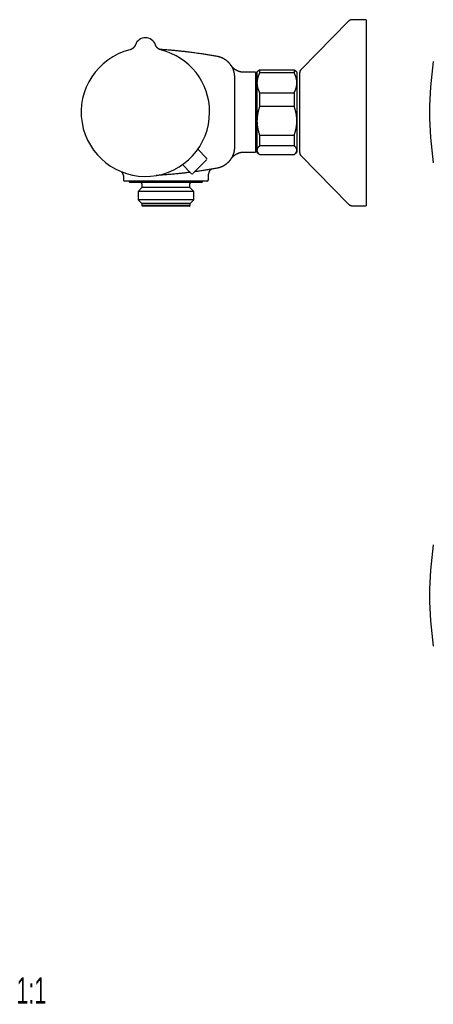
# Model space of a CAD drawing. Header units: millimetres. Extents: x 8 to 723, y 12 to 383.
# Tile 1 of 6: x 8 to 164, y 12 to 382. Entities that reach past the tile are written whole.
import ezdxf

# ---------------------------------------------------------------- set-up
doc = ezdxf.new("R2010")
doc.units = ezdxf.units.MM
doc.styles.add('SLDTEXTSTYLE0', font='TXT', dxfattribs={"width": 0.605})

msp = doc.modelspace()

# ---------------------------------------------------------------- linework, layer by layer
at = {"color": 7, "linetype": 'Continuous', "lineweight": 30}
for p, q in [((132.24, 381.9), (114.4, 363.75)), ((132.24, 381.9), (132.24, 381.9)), ((138.83, 382.5), (133.67, 382.5)), ((138.83, 382.5), (138.83, 312.5)), ((55.79, 375.7), (55.71, 375.7)), ((52.04, 373.07), (52.03, 373.05)), ((52.03, 373.05), (52.03, 373.05)), ((52.03, 373.05), (52.03, 373.05)), ((59.56, 373.05), (59.53, 373.12)), ((59.56, 373.05), (59.56, 373.05)), ((59.56, 373.05), (59.56, 373.05)), ((88, 365.28), (88.02, 365.25)), ((98.51, 363.42), (97.79, 362.7)), ((98.79, 363.68), (98.79, 362.51)), ((98.79, 363.68), (111.79, 363.68)), ((111.79, 363.68), (111.79, 362.51)), ((112.79, 362.7), (112.08, 363.42)), ((89.29, 360.93), (89.29, 347.7)), ((89.29, 360.92), (89.29, 360.93)), ((89.29, 360.93), (89.29, 360.92)), ((97.29, 362.7), (92.94, 362.7)), ((97.29, 362.7), (97.29, 332.7)), ((97.79, 361.67), (97.29, 361.67)), ((97.79, 362.7), (97.79, 358.74)), ((111.79, 362.51), (98.79, 362.51)), ((112.79, 362.7), (112.79, 358.74)), ((113.83, 362.35), (113.83, 332.65)), ((97.79, 358.74), (97.79, 344.42)), ((112.79, 358.74), (112.79, 344.42)), ((98.79, 354.97), (98.79, 349.86)), ((98.79, 354.97), (111.79, 354.97)), ((111.79, 354.97), (111.79, 349.86)), ((111.79, 349.86), (98.79, 349.86)), ((89.29, 347.7), (89.29, 334.48)), ((97.79, 344.42), (97.79, 333.39)), ((112.79, 344.42), (112.79, 333.39)), ((98.79, 338.99), (111.79, 338.99)), ((98.79, 338.99), (98.79, 335.05)), ((111.79, 338.99), (111.79, 335.05)), ((78.81, 330.41), (75.53, 333.75)), ((97.29, 333.74), (97.79, 333.74)), ((111.79, 335.05), (98.79, 335.05)), ((92.93, 332.7), (92.94, 332.7)), ((92.94, 332.7), (97.29, 332.7)), ((97.79, 333.39), (97.79, 332.7)), ((97.79, 332.7), (98.51, 331.99)), ((98.79, 331.72), (111.79, 331.72)), ((112.08, 331.99), (112.79, 332.7)), ((112.79, 333.39), (112.79, 332.7)), ((114.4, 331.25), (132.24, 313.1)), ((73.08, 324.68), (69.75, 327.96)), ((78.81, 329.71), (73.79, 324.69)), ((47.49, 323.82), (47.49, 322.2)), ((79.49, 322.2), (79.49, 324.36)), ((52.44, 321.7), (47.99, 321.7)), ((49.74, 321.7), (49.74, 321.5)), ((49.74, 321.5), (49.94, 321.3)), ((77.24, 321.5), (49.74, 321.5)), ((77.04, 321.3), (49.94, 321.3)), ((54.49, 319.3), (53.02, 317.83)), ((54.49, 320.8), (54.49, 319.3)), ((72.49, 319.3), (54.49, 319.3)), ((57.87, 321.7), (57.56, 321.7)), ((78.99, 321.7), (64.31, 321.7)), ((72.49, 319.3), (72.49, 320.8)), ((73.97, 317.83), (72.49, 319.3)), ((77.04, 321.3), (77.24, 321.5)), ((77.24, 321.5), (77.24, 321.7)), ((53.02, 317.83), (53.02, 314.68)), ((73.97, 317.83), (53.02, 317.83)), ((73.97, 314.68), (73.97, 317.83)), ((53.02, 314.68), (54.39, 313.3)), ((73.97, 314.68), (53.02, 314.68)), ((54.39, 313.3), (54.39, 312.6)), ((72.59, 313.3), (54.39, 313.3)), ((54.39, 312.6), (54.69, 312.3)), ((72.59, 312.6), (54.39, 312.6)), ((72.29, 312.3), (54.69, 312.3)), ((72.29, 312.3), (72.59, 312.6)), ((72.59, 313.3), (73.97, 314.68)), ((72.59, 312.6), (72.59, 313.3)), ((132.24, 313.1), (132.24, 313.1)), ((133.67, 312.5), (138.83, 312.5))]:
    msp.add_line(p, q, dxfattribs=at)
at = {"color": 7, "linetype": 'Continuous', "lineweight": 30, "flags": 128}
msp.add_lwpolyline([(59.62, 372.91), (59.59, 372.96), (59.56, 373.05)], dxfattribs=at)
at = {"color": 7, "linetype": 'Continuous', "lineweight": 30}
for centre, radius, start, end in [((55.79, 371.7), 4, 19.6961, 160.3039), ((55.79, 347.7), 24.17, 104.0365, 0), ((55.79, 347.7), 24.17, 0, 75.9635), ((115.83, 362.35), 2, 135.4958, 180), ((292.75, 347.7), 130, 171.5732, 188.4268), ((78.46, 330.06), 0.5, 315, 44.5), ((115.83, 332.65), 2, 180, 224.5042), ((81.49, 324.36), 2, 99.6783, 180.0046), ((45.49, 323.82), 2, 359.9926, 44.5554), ((73.43, 325.04), 0.5, 225.5, 315), ((47.99, 322.2), 0.5, 180, 270), ((53.99, 320.8), 0.5, 0, 90), ((72.99, 320.8), 0.5, 90, 180), ((78.99, 322.2), 0.5, 270, 0), ((292.75, 165.79), 130, 171.5732, 188.4268)]:
    msp.add_arc(centre, radius, start, end, dxfattribs=at)
for points, knots in [([(133.67, 382.5), (133.62, 382.5), (133.53, 382.5), (133.39, 382.48), (133.26, 382.46), (133.13, 382.43), (133.01, 382.4), (132.89, 382.35), (132.77, 382.3), (132.66, 382.24), (132.55, 382.16), (132.44, 382.09), (132.34, 382), (132.27, 381.93), (132.24, 381.9)], [0, 0, 0, 0, 0.086812, 0.171758, 0.25518, 0.33744, 0.418918, 0.5, 0.581083, 0.66256, 0.74482, 0.828242, 0.913188, 1, 1, 1, 1]), ([(133.67, 382.5), (133.62, 382.5), (133.53, 382.5), (133.39, 382.48), (133.26, 382.46), (133.13, 382.43), (133.01, 382.4), (132.89, 382.35), (132.77, 382.3), (132.66, 382.24), (132.55, 382.16), (132.44, 382.09), (132.34, 382), (132.27, 381.93), (132.24, 381.9)], [0, 0, 0, 0, 0.086812, 0.171758, 0.25518, 0.33744, 0.418918, 0.5, 0.581083, 0.66256, 0.744821, 0.828242, 0.913188, 1, 1, 1, 1]), ([(52.03, 373.05), (52.03, 373.05), (52.03, 373.05), (52.03, 373.05), (52.02, 373.04), (52.02, 373.04), (52.02, 373.03), (52.01, 373.02), (52.01, 373), (52, 372.97), (51.98, 372.93), (51.96, 372.88), (51.93, 372.82), (51.9, 372.75), (51.87, 372.68), (51.83, 372.61), (51.79, 372.55), (51.75, 372.48), (51.71, 372.41), (51.66, 372.34), (51.61, 372.28), (51.56, 372.21), (51.51, 372.14), (51.45, 372.08), (51.4, 372.02), (51.34, 371.96), (51.28, 371.9), (51.22, 371.84), (51.15, 371.78), (51.09, 371.73), (51.02, 371.68), (50.95, 371.62), (50.88, 371.58), (50.81, 371.53), (50.74, 371.48), (50.66, 371.44), (50.59, 371.4), (50.51, 371.36), (50.43, 371.33), (50.36, 371.29), (50.28, 371.26), (50.19, 371.23), (50.11, 371.2), (50.02, 371.18), (49.96, 371.16), (49.93, 371.15)], [0, 0, 0, 0, 0.002768, 0.006029, 0.008948, 0.011799, 0.014971, 0.019113, 0.025106, 0.034393, 0.04871, 0.066715, 0.092072, 0.119091, 0.142947, 0.168191, 0.194483, 0.221462, 0.248907, 0.276677, 0.30468, 0.332856, 0.361162, 0.389568, 0.418055, 0.446605, 0.475207, 0.503853, 0.532534, 0.561246, 0.589985, 0.618745, 0.647525, 0.676323, 0.705135, 0.73396, 0.762798, 0.791646, 0.820504, 0.84937, 0.878244, 0.907125, 0.939205, 0.971266, 1, 1, 1, 1]), ([(59.56, 373.05), (59.56, 373.05), (59.56, 373.05), (59.56, 373.05), (59.56, 373.05)], [0, 0, 0, 0, 0.244496, 1, 1, 1, 1]), ([(61.66, 371.15), (61.65, 371.16), (61.61, 371.17), (61.54, 371.18), (61.46, 371.21), (61.38, 371.24), (61.3, 371.27), (61.22, 371.3), (61.14, 371.33), (61.06, 371.37), (60.98, 371.41), (60.91, 371.45), (60.84, 371.49), (60.76, 371.54), (60.69, 371.58), (60.62, 371.63), (60.56, 371.68), (60.49, 371.73), (60.43, 371.79), (60.37, 371.84), (60.31, 371.9), (60.25, 371.96), (60.19, 372.01), (60.14, 372.07), (60.09, 372.13), (60.04, 372.19), (59.99, 372.26), (59.94, 372.32), (59.9, 372.38), (59.86, 372.44), (59.82, 372.5), (59.78, 372.57), (59.75, 372.63), (59.72, 372.69), (59.69, 372.75), (59.66, 372.8), (59.64, 372.85), (59.62, 372.9), (59.6, 372.94), (59.59, 372.96), (59.59, 372.97)], [0, 0, 0, 0, 0.011119, 0.04162, 0.072046, 0.102397, 0.132669, 0.162859, 0.192964, 0.222981, 0.252905, 0.282732, 0.312458, 0.342076, 0.371581, 0.400966, 0.430224, 0.459346, 0.488322, 0.517142, 0.545795, 0.574265, 0.602537, 0.630592, 0.658411, 0.685967, 0.713233, 0.740174, 0.766749, 0.792911, 0.8186, 0.843745, 0.868257, 0.892024, 0.914905, 0.936717, 0.957209, 0.976, 0.992368, 1, 1, 1, 1]), ([(60.88, 371.47), (60.92, 371.46), (61.34, 371.44), (62.13, 371.38), (63.27, 371.29), (64.47, 371.2), (65.73, 371.08), (67.06, 370.96), (68.39, 370.82), (69.73, 370.68), (71.06, 370.53), (72.27, 370.38), (73.36, 370.24), (74.38, 370.1), (75.48, 369.95), (76.76, 369.77), (78.16, 369.56), (79.67, 369.32), (81.19, 369.07), (82.19, 368.89), (82.7, 368.8)], [0, 0, 0, 0, 0.00516, 0.056943, 0.108726, 0.160508, 0.221264, 0.28202, 0.342775, 0.403879, 0.464984, 0.526089, 0.570119, 0.614149, 0.667561, 0.720972, 0.790723, 0.860474, 0.930237, 1, 1, 1, 1]), ([(82.7, 368.8), (82.7, 368.8), (82.76, 368.79), (82.9, 368.77), (83.1, 368.72), (83.3, 368.67), (83.49, 368.62), (83.69, 368.56), (83.88, 368.5), (84.06, 368.44), (84.23, 368.37), (84.41, 368.3), (84.58, 368.22), (84.75, 368.14), (84.91, 368.07), (85.07, 367.98), (85.23, 367.89), (85.4, 367.79), (85.57, 367.69), (85.74, 367.58), (85.91, 367.46), (86.07, 367.35), (86.23, 367.23), (86.38, 367.11), (86.52, 366.98), (86.66, 366.86), (86.8, 366.73), (86.93, 366.6), (87.06, 366.47), (87.19, 366.34), (87.31, 366.2), (87.44, 366.05), (87.57, 365.89), (87.69, 365.73), (87.81, 365.57), (87.92, 365.41), (88.03, 365.25), (88.13, 365.08), (88.23, 364.92), (88.32, 364.75), (88.41, 364.59), (88.49, 364.42), (88.57, 364.25), (88.65, 364.09), (88.72, 363.91), (88.79, 363.72), (88.86, 363.53), (88.92, 363.34), (88.98, 363.15), (89.03, 362.96), (89.08, 362.77), (89.12, 362.58), (89.16, 362.39), (89.19, 362.2), (89.22, 362.02), (89.24, 361.83), (89.26, 361.65), (89.28, 361.47), (89.29, 361.29), (89.29, 361.11), (89.29, 360.99), (89.29, 360.93)], [0, 0, 0, 0, 0.000005, 0.018628, 0.037263, 0.055354, 0.073445, 0.091582, 0.109719, 0.12665, 0.143582, 0.160551, 0.17752, 0.193596, 0.209671, 0.22578, 0.241888, 0.260206, 0.278536, 0.296454, 0.314373, 0.332336, 0.3503, 0.367313, 0.384326, 0.401378, 0.418429, 0.434747, 0.451064, 0.467415, 0.483767, 0.501918, 0.520081, 0.537849, 0.555617, 0.57343, 0.591242, 0.608253, 0.625265, 0.642315, 0.659364, 0.675911, 0.692458, 0.70904, 0.725623, 0.743942, 0.762273, 0.780193, 0.798112, 0.816077, 0.834042, 0.851056, 0.86807, 0.885123, 0.902175, 0.918494, 0.934812, 0.951164, 0.967516, 0.983754, 1, 1, 1, 1]), ([(92.94, 362.7), (92.91, 362.7), (92.84, 362.7), (92.73, 362.71), (92.6, 362.71), (92.48, 362.72), (92.36, 362.73), (92.23, 362.74), (92.11, 362.76), (91.99, 362.78), (91.87, 362.8), (91.75, 362.82), (91.63, 362.85), (91.51, 362.88), (91.39, 362.91), (91.27, 362.94), (91.15, 362.97), (91.04, 363.01), (90.92, 363.05), (90.81, 363.09), (90.69, 363.14), (90.58, 363.18), (90.47, 363.23), (90.36, 363.28), (90.26, 363.33), (90.15, 363.39), (90.04, 363.45), (89.94, 363.5), (89.84, 363.56), (89.74, 363.63), (89.64, 363.69), (89.54, 363.75), (89.45, 363.82), (89.35, 363.89), (89.26, 363.96), (89.17, 364.03), (89.08, 364.1), (89, 364.18), (88.91, 364.25), (88.83, 364.32), (88.75, 364.4), (88.68, 364.48), (88.6, 364.55), (88.53, 364.63), (88.46, 364.71), (88.39, 364.78), (88.33, 364.86), (88.27, 364.93), (88.21, 365), (88.16, 365.07), (88.11, 365.13), (88.07, 365.19), (88.03, 365.25), (88, 365.29), (87.98, 365.32), (87.97, 365.34), (87.96, 365.35), (87.96, 365.36), (87.95, 365.36), (87.95, 365.37), (87.95, 365.37), (87.95, 365.37), (87.95, 365.37)], [0, 0, 0, 0, 0.014039, 0.035151, 0.056236, 0.077294, 0.098324, 0.119326, 0.140299, 0.161241, 0.182152, 0.203031, 0.223876, 0.244688, 0.265463, 0.286201, 0.306901, 0.32756, 0.348177, 0.368751, 0.389278, 0.409758, 0.430187, 0.450562, 0.470881, 0.491141, 0.511337, 0.531467, 0.551525, 0.571507, 0.591407, 0.61122, 0.630938, 0.650554, 0.670059, 0.689443, 0.708695, 0.727802, 0.746749, 0.765517, 0.784087, 0.802434, 0.82053, 0.838338, 0.855818, 0.872917, 0.889571, 0.905702, 0.921206, 0.935957, 0.949785, 0.962468, 0.973681, 0.982799, 0.9888, 0.992282, 0.99446, 0.995945, 0.997091, 0.998138, 0.999282, 1, 1, 1, 1]), ([(87.95, 365.36), (87.95, 365.36), (87.95, 365.37), (87.95, 365.37), (87.95, 365.37)], [0, 0, 0, 0, 0.4710671, 1, 1, 1, 1]), ([(87.95, 365.36), (87.95, 365.36), (87.95, 365.37), (87.95, 365.37), (87.95, 365.37)], [0, 0, 0, 0, 0.3213132, 1, 1, 1, 1]), ([(87.95, 365.36), (87.95, 365.36), (87.95, 365.36), (87.96, 365.35), (87.98, 365.32), (87.99, 365.3), (88, 365.29)], [0, 0, 0, 0, 0.0097, 0.355278, 0.700889, 1, 1, 1, 1]), ([(88.01, 365.27), (88.01, 365.27), (88, 365.28), (88, 365.29), (87.99, 365.3)], [0, 0, 0, 0, 0.069621, 1, 1, 1, 1]), ([(98.51, 363.42), (98.52, 363.43), (98.57, 363.48), (98.66, 363.56), (98.75, 363.64), (98.79, 363.68)], [0, 0, 0, 0, 0.107573, 0.553785, 1, 1, 1, 1]), ([(111.79, 363.68), (111.84, 363.64), (111.93, 363.57), (112.02, 363.48), (112.07, 363.43), (112.08, 363.42)], [0, 0, 0, 0, 0.442661, 0.88532, 1, 1, 1, 1]), ([(98.79, 362.51), (98.75, 362.43), (98.67, 362.27), (98.56, 362.03), (98.45, 361.79), (98.35, 361.54), (98.27, 361.31), (98.19, 361.09), (98.12, 360.89), (98.06, 360.68), (98.01, 360.47), (97.96, 360.27), (97.92, 360.04), (97.87, 359.79), (97.84, 359.53), (97.81, 359.27), (97.8, 359), (97.79, 358.83), (97.79, 358.74)], [0, 0, 0, 0, 0.065617, 0.131252, 0.19689, 0.262521, 0.328134, 0.383158, 0.438187, 0.493212, 0.547625, 0.602042, 0.656455, 0.725142, 0.793864, 0.862595, 0.931314, 1, 1, 1, 1]), ([(112.79, 358.74), (112.79, 358.78), (112.79, 358.91), (112.79, 359.11), (112.77, 359.36), (112.74, 359.6), (112.71, 359.84), (112.67, 360.07), (112.62, 360.29), (112.57, 360.49), (112.51, 360.72), (112.43, 360.99), (112.34, 361.27), (112.24, 361.53), (112.14, 361.78), (112.03, 362.02), (111.92, 362.27), (111.83, 362.43), (111.79, 362.51)], [0, 0, 0, 0, 0.034083, 0.097391, 0.160725, 0.224069, 0.287405, 0.350715, 0.403935, 0.45716, 0.51038, 0.588809, 0.667238, 0.733776, 0.800332, 0.866897, 0.933458, 1, 1, 1, 1]), ([(97.79, 358.74), (97.79, 358.69), (97.79, 358.57), (97.8, 358.36), (97.82, 358.12), (97.85, 357.88), (97.88, 357.63), (97.92, 357.41), (97.97, 357.19), (98.01, 356.99), (98.08, 356.75), (98.16, 356.49), (98.25, 356.21), (98.35, 355.95), (98.45, 355.7), (98.56, 355.45), (98.67, 355.21), (98.75, 355.05), (98.79, 354.97)], [0, 0, 0, 0, 0.034083, 0.097391, 0.160725, 0.224069, 0.287405, 0.350715, 0.403935, 0.45716, 0.51038, 0.588809, 0.667238, 0.733776, 0.800332, 0.866897, 0.933458, 1, 1, 1, 1]), ([(111.79, 354.97), (111.83, 355.05), (111.91, 355.21), (112.03, 355.45), (112.13, 355.69), (112.23, 355.93), (112.32, 356.16), (112.4, 356.38), (112.46, 356.59), (112.52, 356.8), (112.58, 357.01), (112.63, 357.21), (112.67, 357.44), (112.71, 357.68), (112.75, 357.95), (112.78, 358.21), (112.79, 358.47), (112.79, 358.65), (112.79, 358.74)], [0, 0, 0, 0, 0.065617, 0.131252, 0.19689, 0.262521, 0.328134, 0.383158, 0.438187, 0.493212, 0.547625, 0.602042, 0.656455, 0.725142, 0.793864, 0.862595, 0.931314, 1, 1, 1, 1]), ([(98.79, 349.86), (98.74, 349.71), (98.64, 349.43), (98.51, 348.99), (98.39, 348.59), (98.29, 348.22), (98.22, 347.93), (98.16, 347.67), (98.11, 347.44), (98.06, 347.22), (98.02, 346.99), (97.99, 346.77), (97.94, 346.51), (97.9, 346.2), (97.87, 345.86), (97.84, 345.53), (97.81, 345.22), (97.8, 344.93), (97.8, 344.66), (97.79, 344.5), (97.79, 344.42)], [0, 0, 0, 0, 0.0819211, 0.1639516, 0.2459814, 0.3076814, 0.3693811, 0.4106505, 0.45192, 0.4929595, 0.5339989, 0.5748097, 0.6156206, 0.6788707, 0.7421207, 0.7993756, 0.856637, 0.9138916, 0.9569458, 1, 1, 1, 1]), ([(112.79, 344.42), (112.79, 344.5), (112.79, 344.65), (112.79, 344.9), (112.78, 345.18), (112.76, 345.48), (112.73, 345.79), (112.69, 346.12), (112.66, 346.42), (112.62, 346.69), (112.58, 346.91), (112.54, 347.14), (112.49, 347.41), (112.42, 347.74), (112.33, 348.11), (112.23, 348.46), (112.14, 348.79), (112.05, 349.1), (111.93, 349.45), (111.85, 349.7), (111.79, 349.86)], [0, 0, 0, 0, 0.0408222, 0.0816444, 0.1362006, 0.1907625, 0.2453189, 0.3069691, 0.3686194, 0.4099147, 0.45121, 0.4921157, 0.5330214, 0.602274, 0.6715359, 0.7407898, 0.7983607, 0.8559359, 0.9135074, 1, 1, 1, 1]), ([(97.79, 344.42), (97.79, 344.36), (97.79, 344.19), (97.8, 343.9), (97.82, 343.54), (97.85, 343.19), (97.88, 342.84), (97.92, 342.49), (97.97, 342.14), (98.03, 341.8), (98.1, 341.45), (98.17, 341.11), (98.26, 340.76), (98.35, 340.4), (98.45, 340.05), (98.56, 339.69), (98.67, 339.34), (98.75, 339.11), (98.79, 338.99)], [0, 0, 0, 0, 0.031424, 0.0949, 0.158401, 0.221913, 0.285417, 0.348894, 0.412349, 0.475827, 0.539313, 0.602795, 0.666254, 0.732988, 0.799741, 0.866503, 0.933261, 1, 1, 1, 1]), ([(111.79, 338.99), (111.84, 339.13), (111.94, 339.41), (112.07, 339.83), (112.2, 340.25), (112.3, 340.63), (112.38, 340.97), (112.45, 341.26), (112.51, 341.56), (112.57, 341.88), (112.63, 342.21), (112.67, 342.55), (112.71, 342.89), (112.75, 343.23), (112.77, 343.57), (112.79, 343.91), (112.79, 344.19), (112.79, 344.36), (112.79, 344.42)], [0, 0, 0, 0, 0.079535, 0.159091, 0.238644, 0.318175, 0.371508, 0.424845, 0.478178, 0.539229, 0.600294, 0.661358, 0.722408, 0.783942, 0.845492, 0.907042, 0.968576, 1, 1, 1, 1]), ([(89.29, 334.48), (89.29, 334.4), (89.29, 334.25), (89.28, 334.03), (89.27, 333.81), (89.24, 333.58), (89.22, 333.36), (89.18, 333.13), (89.14, 332.91), (89.1, 332.71), (89.05, 332.53), (89.01, 332.37), (88.96, 332.21), (88.92, 332.05), (88.86, 331.89), (88.81, 331.73), (88.75, 331.57), (88.69, 331.42), (88.62, 331.26), (88.55, 331.11), (88.48, 330.96), (88.4, 330.8), (88.32, 330.65), (88.24, 330.5), (88.15, 330.36), (88.04, 330.18), (87.91, 329.99), (87.76, 329.77), (87.6, 329.55), (87.44, 329.35), (87.29, 329.18), (87.15, 329.02), (87, 328.88), (86.86, 328.73), (86.71, 328.59), (86.56, 328.46), (86.42, 328.33), (86.27, 328.22), (86.12, 328.1), (85.98, 327.99), (85.83, 327.89), (85.68, 327.79), (85.53, 327.69), (85.38, 327.6), (85.23, 327.51), (85.07, 327.43), (84.92, 327.35), (84.76, 327.27), (84.59, 327.19), (84.43, 327.12), (84.27, 327.05), (84.1, 326.99), (83.93, 326.92), (83.76, 326.87), (83.58, 326.81), (83.41, 326.76), (83.23, 326.72), (83.05, 326.67), (82.88, 326.64), (82.76, 326.61), (82.7, 326.6)], [0, 0, 0, 0, 0.020121, 0.040248, 0.060426, 0.080605, 0.100848, 0.121091, 0.141391, 0.161708, 0.176608, 0.191507, 0.206432, 0.221357, 0.236373, 0.251389, 0.266432, 0.281474, 0.296637, 0.3118, 0.326989, 0.342179, 0.357463, 0.372746, 0.388057, 0.403368, 0.427499, 0.451658, 0.475899, 0.500167, 0.519132, 0.53811, 0.556357, 0.574603, 0.592897, 0.611191, 0.627972, 0.644753, 0.661572, 0.67839, 0.694188, 0.709987, 0.725816, 0.741645, 0.757545, 0.773444, 0.789375, 0.805307, 0.821349, 0.837391, 0.853465, 0.869539, 0.885757, 0.901975, 0.918226, 0.934477, 0.95084, 0.967204, 0.983601, 1, 1, 1, 1]), ([(89.29, 334.48), (89.29, 334.48), (89.29, 334.45), (89.29, 334.4), (89.29, 334.36), (89.29, 334.34)], [0, 0, 0, 0, 0.000301, 0.52948, 1, 1, 1, 1]), ([(98.79, 335.05), (98.76, 335.02), (98.7, 334.97), (98.6, 334.87), (98.49, 334.77), (98.38, 334.65), (98.27, 334.53), (98.18, 334.42), (98.11, 334.31), (98.04, 334.2), (97.98, 334.1), (97.92, 333.98), (97.88, 333.86), (97.84, 333.75), (97.81, 333.63), (97.8, 333.51), (97.79, 333.43), (97.79, 333.39)], [0, 0, 0, 0, 0.051217, 0.102435, 0.174578, 0.246739, 0.318897, 0.391038, 0.45329, 0.515548, 0.577799, 0.64795, 0.718111, 0.78826, 0.858836, 0.929425, 1, 1, 1, 1]), ([(112.79, 333.39), (112.79, 333.41), (112.79, 333.46), (112.79, 333.55), (112.77, 333.66), (112.74, 333.76), (112.71, 333.87), (112.67, 333.98), (112.61, 334.08), (112.56, 334.19), (112.49, 334.3), (112.41, 334.4), (112.33, 334.51), (112.24, 334.62), (112.14, 334.73), (112.03, 334.83), (111.92, 334.94), (111.83, 335.01), (111.79, 335.05)], [0, 0, 0, 0, 0.034083, 0.096966, 0.159875, 0.222793, 0.285703, 0.348588, 0.412301, 0.476037, 0.539782, 0.603521, 0.667238, 0.733776, 0.800332, 0.866897, 0.933458, 1, 1, 1, 1]), ([(87.95, 330.04), (87.95, 330.04), (87.95, 330.03), (87.95, 330.04), (87.95, 330.04)], [0, 0, 0, 0, 0.73867, 1, 1, 1, 1]), ([(87.97, 330.07), (87.97, 330.08), (87.97, 330.08), (87.98, 330.08), (87.99, 330.09), (87.99, 330.1), (88, 330.12), (88.02, 330.14), (88.04, 330.17), (88.07, 330.21), (88.11, 330.27), (88.16, 330.33), (88.21, 330.4), (88.27, 330.48), (88.34, 330.56), (88.41, 330.64), (88.48, 330.72), (88.56, 330.81), (88.64, 330.89), (88.72, 330.97), (88.8, 331.05), (88.89, 331.13), (88.98, 331.21), (89.07, 331.29), (89.16, 331.37), (89.26, 331.44), (89.35, 331.51), (89.45, 331.59), (89.55, 331.65), (89.65, 331.72), (89.75, 331.79), (89.85, 331.85), (89.95, 331.91), (90.06, 331.97), (90.17, 332.03), (90.27, 332.08), (90.38, 332.13), (90.49, 332.18), (90.6, 332.23), (90.72, 332.28), (90.83, 332.32), (90.94, 332.36), (91.06, 332.4), (91.17, 332.44), (91.29, 332.47), (91.42, 332.51), (91.55, 332.54), (91.68, 332.57), (91.81, 332.6), (91.94, 332.62), (92.08, 332.64), (92.21, 332.66), (92.34, 332.67), (92.47, 332.69), (92.61, 332.69), (92.74, 332.7), (92.85, 332.7), (92.91, 332.7), (92.94, 332.7)], [0, 0, 0, 0, 0.0004818, 0.0026027, 0.0048151, 0.0073611, 0.0105229, 0.0146936, 0.0204711, 0.0287849, 0.0406988, 0.0552164, 0.0704379, 0.0868176, 0.1044361, 0.1229309, 0.1420214, 0.1615144, 0.1812848, 0.2012518, 0.2213619, 0.2415791, 0.2618783, 0.2822417, 0.3026561, 0.323112, 0.3436018, 0.3641199, 0.3846619, 0.405224, 0.4258035, 0.4463981, 0.4670057, 0.4876248, 0.5082541, 0.5288923, 0.5495387, 0.5701922, 0.5908523, 0.6115182, 0.6321895, 0.6528657, 0.6735464, 0.6942312, 0.7149197, 0.7379476, 0.7609861, 0.7839719, 0.8069065, 0.8297925, 0.8526323, 0.8754284, 0.8981826, 0.920897, 0.9435731, 0.9662127, 0.988817, 1, 1, 1, 1]), ([(87.97, 330.07), (87.97, 330.07), (87.98, 330.08), (88, 330.11), (88.02, 330.15), (88.04, 330.18), (88.05, 330.19)], [0, 0, 0, 0, 0.057102, 0.392094, 0.728333, 1, 1, 1, 1]), ([(97.79, 333.39), (97.79, 333.37), (97.79, 333.31), (97.8, 333.21), (97.82, 333.1), (97.85, 332.99), (97.89, 332.87), (97.94, 332.76), (97.99, 332.66), (98.05, 332.56), (98.11, 332.46), (98.19, 332.35), (98.28, 332.23), (98.4, 332.1), (98.52, 331.98), (98.65, 331.85), (98.75, 331.77), (98.79, 331.72)], [0, 0, 0, 0, 0.034083, 0.101348, 0.168644, 0.235952, 0.303251, 0.370518, 0.430447, 0.490389, 0.550332, 0.610262, 0.688185, 0.766138, 0.844107, 0.922069, 1, 1, 1, 1]), ([(111.79, 331.72), (111.84, 331.76), (111.93, 331.84), (112.04, 331.95), (112.15, 332.06), (112.24, 332.16), (112.33, 332.26), (112.41, 332.36), (112.49, 332.47), (112.56, 332.59), (112.62, 332.7), (112.67, 332.81), (112.71, 332.92), (112.75, 333.03), (112.77, 333.14), (112.79, 333.26), (112.79, 333.34), (112.79, 333.39)], [0, 0, 0, 0, 0.0717343, 0.1434683, 0.2050654, 0.2666734, 0.3282801, 0.3898755, 0.4588732, 0.5278798, 0.5968763, 0.6602419, 0.7236243, 0.7870058, 0.8503701, 0.9251851, 1, 1, 1, 1]), ([(82.7, 326.6), (82.19, 326.51), (81.18, 326.34), (79.65, 326.08), (78.13, 325.84), (76.84, 325.65), (75.78, 325.5), (75.05, 325.39), (74.6, 325.33), (74.41, 325.31)], [0, 0, 0, 0, 0.184052, 0.368126, 0.552211, 0.736317, 0.834583, 0.932851, 1, 1, 1, 1]), ([(72.68, 325.08), (72.63, 325.07), (72.3, 325.03), (71.7, 324.96), (70.88, 324.86), (70.06, 324.76), (69.24, 324.67), (68.42, 324.59), (67.6, 324.5), (66.78, 324.42), (65.96, 324.34), (65.14, 324.27), (64.32, 324.2), (63.49, 324.13), (62.67, 324.07), (61.85, 324.01), (61.03, 323.95), (60.36, 323.91), (59.97, 323.88), (59.85, 323.87)], [0, 0, 0, 0, 0.0128976, 0.0768435, 0.1407974, 0.2047524, 0.268686, 0.3326206, 0.3965585, 0.4604974, 0.5244482, 0.5884001, 0.6523552, 0.7163114, 0.7802484, 0.8441864, 0.9081277, 0.9720701, 1, 1, 1, 1]), ([(56.14, 321.7), (56.04, 321.7), (55.85, 321.7), (55.56, 321.7), (55.27, 321.7), (54.99, 321.7), (54.73, 321.7), (54.47, 321.7), (54.21, 321.7), (53.95, 321.7), (53.7, 321.7), (53.45, 321.7), (53.21, 321.7), (52.96, 321.7), (52.71, 321.7), (52.53, 321.7), (52.44, 321.7)], [0, 0, 0, 0, 0.071927, 0.143875, 0.215823, 0.287752, 0.356393, 0.425042, 0.493683, 0.563167, 0.632658, 0.702143, 0.772846, 0.843556, 0.914259, 1, 1, 1, 1]), ([(57.56, 321.7), (57.44, 321.7), (57.2, 321.7), (56.84, 321.7), (56.49, 321.7), (56.26, 321.7), (56.14, 321.7)], [0, 0, 0, 0, 0.249486, 0.499178, 0.749487, 1, 1, 1, 1]), ([(64.31, 321.7), (64.19, 321.7), (63.94, 321.7), (63.58, 321.7), (63.21, 321.7), (62.82, 321.7), (62.42, 321.7), (62, 321.7), (61.59, 321.7), (61.17, 321.7), (60.76, 321.7), (60.35, 321.7), (59.94, 321.7), (59.56, 321.7), (59.2, 321.7), (58.86, 321.7), (58.53, 321.7), (58.2, 321.7), (57.98, 321.7), (57.87, 321.7)], [0, 0, 0, 0, 0.056132, 0.112264, 0.16851, 0.224757, 0.288362, 0.351989, 0.415615, 0.47922, 0.543275, 0.60733, 0.670514, 0.733698, 0.786945, 0.840212, 0.893486, 0.946753, 1, 1, 1, 1]), ([(132.24, 313.1), (132.27, 313.07), (132.34, 313), (132.44, 312.91), (132.55, 312.84), (132.66, 312.76), (132.77, 312.7), (132.89, 312.65), (133.01, 312.6), (133.13, 312.56), (133.26, 312.54), (133.39, 312.52), (133.53, 312.5), (133.62, 312.5), (133.67, 312.5)], [0, 0, 0, 0, 0.086812, 0.171758, 0.25518, 0.33744, 0.418917, 0.5, 0.581082, 0.66256, 0.74482, 0.828242, 0.913188, 1, 1, 1, 1]), ([(132.24, 313.1), (132.27, 313.07), (132.34, 313), (132.44, 312.91), (132.55, 312.84), (132.66, 312.76), (132.77, 312.7), (132.89, 312.65), (133.01, 312.6), (133.13, 312.56), (133.26, 312.54), (133.39, 312.52), (133.53, 312.5), (133.62, 312.5), (133.67, 312.5)], [0, 0, 0, 0, 0.086812, 0.171758, 0.255179, 0.33744, 0.418917, 0.5, 0.581082, 0.66256, 0.74482, 0.828242, 0.913188, 1, 1, 1, 1])]:
    msp.add_open_spline(points, degree=3, knots=knots, dxfattribs=at)

# ---------------------------------------------------------------- texts
at = {"color": 7, "linetype": 'Continuous', "lineweight": 0, "insert": (7.28, 22.19), "char_height": 10, "attachment_point": 1, "style": 'SLDTEXTSTYLE0'}
msp.add_mtext('1:1', dxfattribs=at)

doc.saveas('drawing.dxf')
